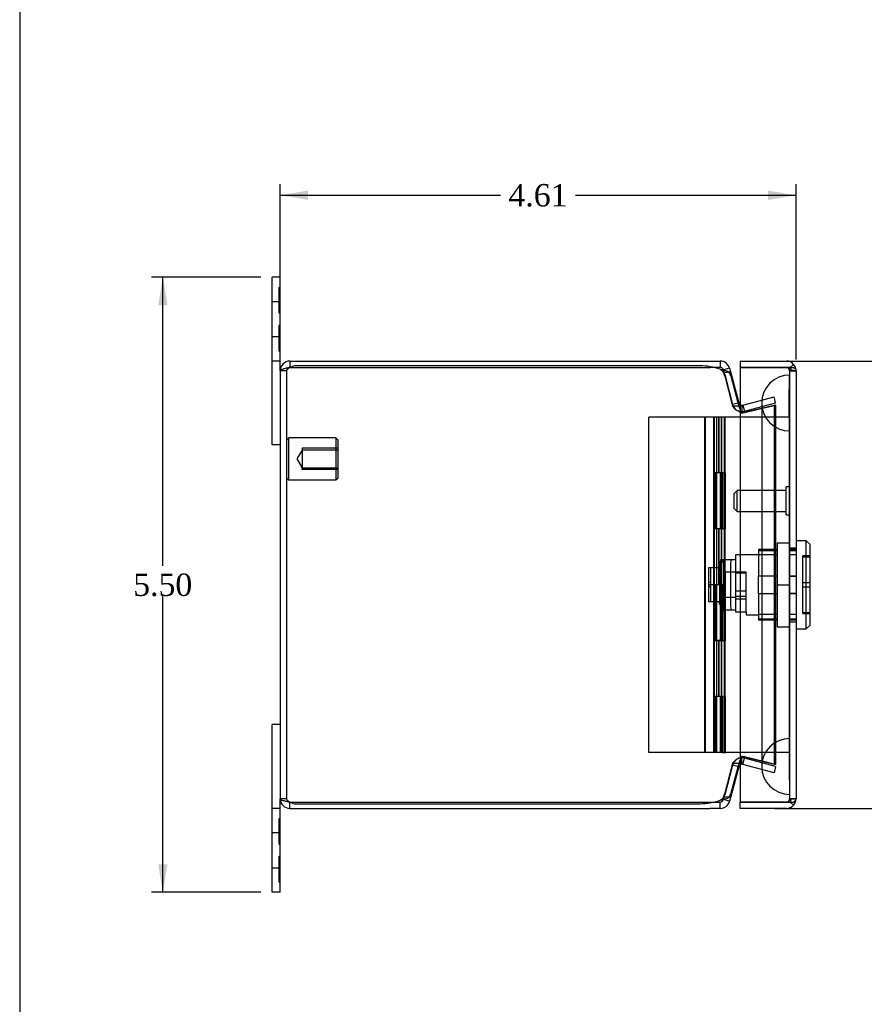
# Model space of a CAD drawing. Header units: inches. Extents: x 0.1 to 41.9, y -0.2 to 27.9.
# Tile 2 of 7: x 0.1 to 7.6, y 10.3 to 19.1. Entities that reach past the tile are written whole.
import ezdxf
from ezdxf.enums import TextEntityAlignment as Align
from ezdxf.lldxf.tags import DXFTag

# ---------------------------------------------------------------- set-up
doc = ezdxf.new("R2010")
doc.units = ezdxf.units.IN
doc.header["$MEASUREMENT"] = 0
for name, color, linetype in [('COM54601-2', 7, 'Continuous'), ('COM54602-1', 7, 'Continuous'), ('COM54604-1', 7, 'Continuous'), ('COM70219', 7, 'Continuous'), ('Default', 7, 'Continuous'), ('HNG14586-3B', 7, 'Continuous'), ('HNG14586-3C', 7, 'Continuous'), ('HNG14586-3P', 7, 'Continuous'), ('LOK10017', 7, 'Continuous'), ('STD26020', 7, 'Continuous'), ('STD26152', 7, 'Continuous')]:
    doc.layers.add(name, color=color, linetype=linetype)
doc.styles.add('SEACAD_Times_New_Roman', font='times.ttf')
tags = doc.linetypes.add('HIDDEN2', pattern=[0.1875, 0.125, -0.0625]).pattern_tags.tags
tags[6:7] = [DXFTag(74, 4), DXFTag(75, 0), DXFTag(340, '0'), DXFTag(46, 0.0), DXFTag(50, 0.0), DXFTag(44, 0.0), DXFTag(45, 0.0)]
tags[4:5] = [DXFTag(74, 4), DXFTag(75, 0), DXFTag(340, '0'), DXFTag(46, 0.0), DXFTag(50, 0.0), DXFTag(44, 0.0), DXFTag(45, 0.0)]
doc.dimstyles.new('HAMMOND_(STH_-_42x28)', dxfattribs={"dimtxt": 0.2, "dimasz": 0.25, "dimexe": 0.1, "dimexo": 0.1, "dimgap": 0.05, "dimtad": 0, "dimtih": 1, "dimtoh": 1, "dimzin": 0, "dimdsep": 46, "dimtxsty": 'SEACAD_Times_New_Roman', "dimblk1": '_SE_FILLED', "dimblk2": '_SE_FILLED', "dimsah": 1, "dimcen": 0.1, "dimadec": 0, "dimazin": 0, "dimtfac": 0.8, "dimtofl": 0, "dimtmove": 0, "dimatfit": 3, "dimfxl": 1, "dimtolj": 1, "dimtzin": 0, "dimarcsym": 0})

# ---------------------------------------------------------------- blocks, each defined once
blk = doc.blocks.new('SE2')
at = {"layer": 'COM54601-2', "color": 7, "linetype": 'Continuous'}
for p, q in [((2.4848, 16.0721), (2.4848, 16.0151)), ((2.4848, 16.0721), (6.2383, 16.0721)), ((2.5253, 16.03), (2.4848, 16.015)), ((6.1517, 16.03), (2.5253, 16.03)), ((6.2383, 16.0721), (6.3328, 16.0721)), ((6.3328, 16.0721), (6.3328, 16.0151)), ((2.3988, 15.9861), (2.3988, 12.1581)), ((2.4848, 16.0151), (2.4851, 16.0151)), ((6.3328, 16.0151), (6.2775, 16.0151)), ((6.4159, 16.0084), (6.3608, 15.9936)), ((6.4159, 16.0084), (6.4272, 15.9659)), ((6.4272, 15.9659), (6.4987, 15.6993)), ((6.4272, 15.9361), (6.4987, 15.6695)), ((6.4987, 15.6993), (6.4912, 15.6973)), ((6.4987, 12.4747), (6.4272, 12.2081)), ((6.4987, 12.445), (6.4272, 12.1784)), ((6.4987, 12.445), (6.4912, 12.447)), ((6.4272, 12.1784), (6.4159, 12.1359)), ((2.4848, 12.1292), (2.5253, 12.1142)), ((2.4848, 12.1291), (2.4851, 12.1291)), ((2.4848, 12.0721), (2.4848, 12.1291)), ((2.4848, 12.0721), (6.2383, 12.0721)), ((2.5253, 12.1142), (6.1517, 12.1142)), ((6.3328, 12.0721), (6.2383, 12.0721)), ((6.2775, 12.1291), (6.3328, 12.1291)), ((6.3328, 12.0721), (6.3328, 12.1291)), ((6.4159, 12.1359), (6.3608, 12.1506))]:
    blk.add_line(p, q, dxfattribs=at)
at = {"layer": 'COM54601-2', "color": 7, "linetype": 'HIDDEN2'}
for p, q in [((2.4558, 15.9861), (2.3988, 15.9861)), ((2.4558, 15.9861), (2.4558, 12.1581)), ((2.4851, 16.0151), (6.2383, 16.0151)), ((6.2775, 16.0151), (6.2383, 16.0151)), ((6.3722, 15.9511), (6.3608, 15.9936)), ((6.4159, 15.9709), (6.3608, 15.9709)), ((6.3722, 15.9511), (6.4436, 15.6845)), ((6.3722, 15.9361), (6.4436, 15.6695)), ((6.4912, 15.6973), (6.4436, 15.6845)), ((6.5259, 15.6778), (6.5244, 15.6208)), ((6.5259, 15.6778), (6.5342, 15.6788)), ((6.5342, 15.6788), (6.8134, 15.7536)), ((6.5342, 15.6114), (6.8134, 15.679)), ((6.5342, 15.6788), (6.549, 15.6237)), ((6.549, 15.6237), (6.8281, 15.6985)), ((6.549, 15.6114), (6.8281, 15.679)), ((6.8281, 15.6985), (6.8134, 15.7536)), ((6.8134, 15.679), (6.8134, 12.4652)), ((6.8281, 15.679), (6.8134, 15.679)), ((6.8281, 15.679), (6.8281, 12.4652)), ((6.4987, 15.6695), (6.4436, 15.6695)), ((6.5244, 15.6208), (6.549, 15.6237)), ((6.5259, 15.608), (6.5244, 15.608)), ((6.5259, 15.608), (6.5342, 15.6114)), ((6.5284, 15.609), (6.5285, 15.6087)), ((6.5285, 15.6086), (6.549, 15.6114)), ((6.5342, 15.6114), (6.549, 15.6114)), ((6.5259, 12.5362), (6.5244, 12.5362)), ((6.5259, 12.4665), (6.5244, 12.5234)), ((6.549, 12.5205), (6.5244, 12.5234)), ((6.5342, 12.5329), (6.5259, 12.5362)), ((6.5285, 12.5355), (6.5284, 12.5352)), ((6.549, 12.5329), (6.5285, 12.5357)), ((6.8134, 12.4652), (6.5342, 12.5329)), ((6.5342, 12.5329), (6.549, 12.5329)), ((6.5342, 12.4655), (6.549, 12.5205)), ((6.8281, 12.4652), (6.549, 12.5329)), ((6.8281, 12.4457), (6.549, 12.5205)), ((6.4436, 12.4747), (6.3722, 12.2081)), ((6.4436, 12.4597), (6.3722, 12.1931)), ((6.4987, 12.4747), (6.4436, 12.4747)), ((6.4912, 12.447), (6.4436, 12.4597)), ((6.5342, 12.4655), (6.5259, 12.4665)), ((6.8134, 12.3907), (6.5342, 12.4655)), ((6.8281, 12.4652), (6.8134, 12.4652)), ((6.8281, 12.4457), (6.8134, 12.3907)), ((2.4558, 12.1581), (2.3988, 12.1581)), ((6.3608, 12.1506), (6.3722, 12.1931)), ((6.4159, 12.1734), (6.3608, 12.1734)), ((2.4851, 12.1291), (6.2383, 12.1291)), ((6.2383, 12.1291), (6.2775, 12.1291))]:
    blk.add_line(p, q, dxfattribs=at)
at = {"layer": 'COM54601-2', "color": 7, "linetype": 'Continuous'}
for centre, radius, start, end in [((2.4848, 15.9861), 0.086, 90, 180), ((6.1517, 15.4914), 0.5387, 70.35319, 90), ((6.3328, 15.9861), 0.086, 15, 90), ((2.4848, 15.9861), 0.029, 90, 114.28271), ((6.3328, 15.9861), 0.029, 15, 90), ((6.5267, 15.7068), 0.029, 195, 234.62476), ((6.6646, 15.7062), 0.1699, 192.46665, 204.30498), ((6.6646, 12.438), 0.1699, 155.69501, 167.53336), ((6.5267, 12.4375), 0.029, 125.37524, 165), ((2.4848, 12.1581), 0.086, 180, 270), ((2.4848, 12.1581), 0.029, 245.71729, 270), ((6.1517, 12.6529), 0.5387, 270, 289.64681), ((6.3328, 12.1581), 0.029, 270, 345), ((6.3328, 12.1581), 0.086, 270, 345)]:
    blk.add_arc(centre, radius, start, end, dxfattribs=at)
at = {"layer": 'COM54601-2', "color": 7, "linetype": 'HIDDEN2'}
for centre, radius, start, end in [((2.4848, 15.9861), 0.029, 114.28271, 180), ((6.5267, 15.7068), 0.086, 195.00004, 268.48269), ((6.5267, 15.7068), 0.029, 234.62476, 268.48272), ((6.6646, 15.7062), 0.1699, 204.30498, 215.30886), ((6.5267, 12.4375), 0.086, 91.51731, 164.99997), ((6.6646, 12.438), 0.1699, 144.69113, 155.69501), ((6.5267, 12.4375), 0.029, 91.51728, 125.37524), ((2.4848, 12.1581), 0.029, 180, 245.71729)]:
    blk.add_arc(centre, radius, start, end, dxfattribs=at)
for centre, major_axis, start_param, end_param in [((6.3217, 15.734), (0, 0.281), -0.768068, -0.568214), ((6.3217, 12.4102), (0, -0.281), 0.568214, 0.768068)]:
    blk.add_ellipse(centre, major_axis=major_axis, ratio=0.258819, start_param=start_param, end_param=end_param, dxfattribs=at)
at = {"layer": 'COM54601-2', "color": 7, "linetype": 'Continuous'}
for centre, major_axis, start_param, end_param in [((6.3767, 15.734), (0, 0.281), -0.768068, -0.568214), ((6.3767, 12.4102), (0, -0.281), 0.568214, 0.768068)]:
    blk.add_ellipse(centre, major_axis=major_axis, ratio=0.258819, start_param=start_param, end_param=end_param, dxfattribs=at)
for points in [[(2.4848, 16.015), (2.4735, 16.0126), (2.4623, 16.0102), (2.4415, 16.0054), (2.4319, 16.003), (2.416, 15.9982), (2.4096, 15.9958), (2.401, 15.9909), (2.3988, 15.9885), (2.3988, 15.9861)], [(6.3328, 15.9987), (6.3427, 15.9969), (6.3524, 15.995), (6.3706, 15.9909), (6.379, 15.9887), (6.3937, 15.984), (6.4, 15.9816), (6.4099, 15.9764), (6.4136, 15.9737), (6.4159, 15.9709)], [(2.3988, 12.1581), (2.3988, 12.1557), (2.401, 12.1533), (2.4096, 12.1485), (2.416, 12.1461), (2.4319, 12.1413), (2.4415, 12.1389), (2.4623, 12.134), (2.4735, 12.1316), (2.4848, 12.1292)], [(6.4159, 12.1734), (6.4136, 12.1706), (6.4099, 12.1678), (6.4, 12.1627), (6.3937, 12.1602), (6.379, 12.1556), (6.3706, 12.1534), (6.3524, 12.1493), (6.3427, 12.1474), (6.3328, 12.1456)]]:
    blk.add_open_spline(points, degree=3, knots=[0, 0, 0, 0, 0.25, 0.25, 0.5, 0.5, 0.75, 0.75, 1, 1, 1, 1], dxfattribs=at)
at = {"layer": 'COM54601-2', "color": 7, "linetype": 'HIDDEN2'}
for points, knots in [([(2.4848, 16.015), (2.481, 16.0126), (2.4772, 16.0102), (2.4702, 16.0054), (2.467, 16.003), (2.4616, 15.9982), (2.4594, 15.9958), (2.4565, 15.9909), (2.4558, 15.9885), (2.4558, 15.9861)], [0, 0, 0, 0, 0.25, 0.25, 0.5, 0.5, 0.75, 0.75, 1, 1, 1, 1]), ([(6.3328, 15.9987), (6.3339, 15.9981), (6.3361, 15.9968), (6.3394, 15.9949), (6.3425, 15.9929), (6.3455, 15.9908), (6.3483, 15.9886), (6.3513, 15.986), (6.3544, 15.9828), (6.3572, 15.979), (6.3595, 15.975), (6.3604, 15.9723), (6.3608, 15.9709)], [0, 0, 0, 0, 0.080113, 0.16076, 0.241962, 0.323735, 0.406095, 0.489057, 0.614609, 0.741594, 0.870047, 1, 1, 1, 1]), ([(6.4436, 15.6695), (6.4484, 15.6593), (6.459, 15.649), (6.4879, 15.6285), (6.506, 15.6183), (6.5244, 15.608)], [0, 0, 0, 0, 0.5, 0.5, 1, 1, 1, 1]), ([(6.5244, 12.5362), (6.506, 12.526), (6.4879, 12.5157), (6.459, 12.4952), (6.4484, 12.485), (6.4436, 12.4747)], [0, 0, 0, 0, 0.5, 0.5, 1, 1, 1, 1]), ([(2.4558, 12.1581), (2.4558, 12.1557), (2.4565, 12.1533), (2.4594, 12.1485), (2.4616, 12.1461), (2.467, 12.1413), (2.4702, 12.1389), (2.4772, 12.134), (2.481, 12.1316), (2.4848, 12.1292)], [0, 0, 0, 0, 0.25, 0.25, 0.5, 0.5, 0.75, 0.75, 1, 1, 1, 1]), ([(6.3608, 12.1734), (6.3605, 12.1725), (6.3599, 12.1706), (6.3587, 12.1679), (6.3572, 12.1652), (6.3554, 12.1627), (6.3533, 12.1603), (6.3505, 12.1575), (6.347, 12.1545), (6.3425, 12.1513), (6.3378, 12.1483), (6.3344, 12.1465), (6.3328, 12.1456)], [0, 0, 0, 0, 0.086835, 0.173002, 0.258508, 0.343362, 0.427575, 0.511159, 0.635327, 0.758153, 0.879691, 1, 1, 1, 1])]:
    blk.add_open_spline(points, degree=3, knots=knots, dxfattribs=at)
at = {"layer": 'COM54602-1', "color": 7, "linetype": 'Continuous'}
for p, q in [((6.5101, 16.0721), (6.5101, 16.0151)), ((6.5101, 16.0721), (6.9241, 16.0721)), ((6.9572, 16.0152), (6.9887, 16.0429)), ((6.5101, 16.0151), (6.9241, 16.0151)), ((6.5101, 16.015), (6.5101, 12.1292)), ((6.9241, 16.015), (6.5101, 16.015)), ((6.9241, 16.0152), (6.9241, 16.0151)), ((6.9572, 16.0152), (6.9241, 16.0152)), ((6.9241, 16.015), (6.9887, 16.015)), ((7.0101, 15.9863), (7.0101, 15.9865)), ((7.0101, 15.9863), (7.0101, 15.9861)), ((7.0101, 15.9861), (7.0101, 12.1581)), ((7.0101, 12.1581), (7.0101, 12.158)), ((7.0101, 12.1578), (7.0101, 12.1579)), ((6.5101, 12.1292), (6.9241, 12.1292)), ((6.5101, 12.0721), (6.5101, 12.1291)), ((6.9241, 12.1291), (6.5101, 12.1291)), ((6.9241, 12.0721), (6.5101, 12.0721)), ((6.9241, 12.1292), (6.9887, 12.1292)), ((6.9241, 12.129), (6.9241, 12.1291)), ((6.9241, 12.129), (6.9572, 12.129)), ((6.9572, 12.129), (6.9887, 12.1014))]:
    blk.add_line(p, q, dxfattribs=at)
at = {"layer": 'COM54602-1', "color": 7, "linetype": 'HIDDEN2'}
for p, q in [((6.9241, 16.0149), (6.9241, 16.015)), ((6.9531, 15.9863), (7.0101, 15.9863)), ((6.9531, 15.9861), (6.9531, 15.5722)), ((7.0101, 15.9861), (6.9531, 15.9861)), ((6.9531, 14.4031), (7.0101, 14.4031)), ((6.9531, 14.1477), (7.0101, 14.1477)), ((6.9531, 13.9965), (7.0101, 13.9965)), ((6.9531, 13.7411), (7.0101, 13.7411)), ((6.9531, 12.5721), (6.9531, 12.1581)), ((6.9531, 12.1581), (7.0101, 12.1581)), ((7.0101, 12.1579), (6.9531, 12.1579)), ((6.9241, 12.1292), (6.9241, 12.1293))]:
    blk.add_line(p, q, dxfattribs=at)
at = {"layer": 'COM54602-1', "color": 7, "linetype": 'Continuous'}
for centre, radius, start, end in [((6.9241, 15.9861), 0.086, 41.30789, 90), ((6.9241, 15.9861), 0.086, 0.23737, 41.30789), ((6.9241, 15.9861), 0.029, 85.77686, 90), ((6.9241, 15.9861), 0.086, 0, 0.12665), ((6.9241, 12.1581), 0.086, 318.69211, 359.76263), ((6.9241, 12.1581), 0.086, 359.87335, 0), ((6.9241, 12.1581), 0.029, 270, 274.22314), ((6.9241, 12.1581), 0.086, 270, 318.69211)]:
    blk.add_arc(centre, radius, start, end, dxfattribs=at)
at = {"layer": 'COM54602-1', "color": 7, "linetype": 'HIDDEN2'}
for centre, start, end in [((6.9241, 15.9859), 0.37558, 90), ((6.9241, 15.9861), 0.37558, 85.77686), ((6.9241, 15.9861), 0, 0.37558), ((6.9241, 12.1583), 270, 359.62442), ((6.9241, 12.1581), 274.22314, 359.62442), ((6.9241, 12.1581), 359.62442, 0)]:
    blk.add_arc(centre, 0.029, start, end, dxfattribs=at)
for points, knots in [([(7.0101, 15.9865), (7.0054, 15.9865), (7.0007, 15.9865), (6.996, 15.9866), (6.9912, 15.9866), (6.9863, 15.9866), (6.9814, 15.9868), (6.9794, 15.9868), (6.9773, 15.9869), (6.9753, 15.987), (6.9732, 15.9871), (6.9711, 15.9873), (6.9692, 15.9878), (6.9686, 15.988), (6.9681, 15.9882), (6.9676, 15.9885), (6.9672, 15.9888), (6.9668, 15.9892), (6.9665, 15.9896), (6.9658, 15.9904), (6.9655, 15.9914), (6.9652, 15.9924), (6.9638, 15.9968), (6.963, 16.0014), (6.9614, 16.0058), (6.9602, 16.009), (6.9589, 16.0121), (6.9572, 16.0152)], [0, 0, 0, 0, 0.171341, 0.171341, 0.171341, 0.349707, 0.349707, 0.349707, 0.424508, 0.424508, 0.424508, 0.500067, 0.500067, 0.500067, 0.522528, 0.522528, 0.522528, 0.545152, 0.545152, 0.545152, 0.596514, 0.596514, 0.596514, 0.830327, 0.830327, 0.830327, 1, 1, 1, 1]), ([(6.9572, 16.015), (6.9596, 16.0105), (6.9615, 16.0058), (6.9635, 15.9986), (6.9641, 15.9962), (6.965, 15.9926), (6.9653, 15.9914), (6.9662, 15.9897), (6.9666, 15.9891), (6.9677, 15.9882), (6.9685, 15.9879), (6.9709, 15.9872), (6.9726, 15.987), (6.976, 15.9868), (6.9777, 15.9867), (6.9828, 15.9865), (6.9862, 15.9865), (6.9964, 15.9863), (7.0033, 15.9863), (7.0101, 15.9863)], [0, 0, 0, 0, 0.25, 0.25, 0.375, 0.375, 0.4375, 0.4375, 0.46875, 0.46875, 0.5, 0.5, 0.5625, 0.5625, 0.625, 0.625, 0.75, 0.75, 1, 1, 1, 1]), ([(7.0101, 12.158), (7.0054, 12.1579), (7.0007, 12.1579), (6.996, 12.1579), (6.9912, 12.1578), (6.9863, 12.1578), (6.9814, 12.1577), (6.9794, 12.1576), (6.9773, 12.1576), (6.9753, 12.1574), (6.9732, 12.1573), (6.9711, 12.1572), (6.9692, 12.1566), (6.9686, 12.1564), (6.9681, 12.1562), (6.9676, 12.1559), (6.9672, 12.1556), (6.9668, 12.1553), (6.9665, 12.1549), (6.9658, 12.154), (6.9655, 12.153), (6.9652, 12.152), (6.9638, 12.1476), (6.963, 12.1431), (6.9614, 12.1387), (6.9602, 12.1355), (6.9589, 12.1323), (6.9572, 12.1292)], [0, 0, 0, 0, 0.171341, 0.171341, 0.171341, 0.349707, 0.349707, 0.349707, 0.424508, 0.424508, 0.424508, 0.500067, 0.500067, 0.500067, 0.522528, 0.522528, 0.522528, 0.545152, 0.545152, 0.545152, 0.596514, 0.596514, 0.596514, 0.830327, 0.830327, 0.830327, 1, 1, 1, 1]), ([(6.9572, 12.129), (6.9596, 12.1336), (6.9615, 12.1383), (6.9635, 12.1455), (6.9641, 12.1479), (6.965, 12.1515), (6.9653, 12.1527), (6.9662, 12.1544), (6.9666, 12.1549), (6.9677, 12.1559), (6.9685, 12.1562), (6.9709, 12.1569), (6.9726, 12.157), (6.976, 12.1573), (6.9777, 12.1574), (6.9828, 12.1575), (6.9862, 12.1576), (6.9964, 12.1577), (7.0033, 12.1577), (7.0101, 12.1578)], [0, 0, 0, 0, 0.25, 0.25, 0.375, 0.375, 0.4375, 0.4375, 0.46875, 0.46875, 0.5, 0.5, 0.5625, 0.5625, 0.625, 0.625, 0.75, 0.75, 1, 1, 1, 1])]:
    blk.add_open_spline(points, degree=3, knots=knots, dxfattribs=at)
at = {"layer": 'COM54602-1', "color": 7, "linetype": 'Continuous'}
for points in [[(6.9887, 16.015), (6.9955, 16.0102), (7.0008, 16.0055), (7.0082, 15.9959), (7.0101, 15.9911), (7.0101, 15.9863)], [(6.9887, 12.1292), (6.9955, 12.134), (7.0008, 12.1388), (7.0082, 12.1484), (7.0101, 12.1531), (7.0101, 12.158)]]:
    blk.add_open_spline(points, degree=3, knots=[0, 0, 0, 0, 0.5, 0.5, 1, 1, 1, 1], dxfattribs=at)
at = {"layer": 'COM54604-1', "color": 7, "linetype": 'Continuous'}
for p, q in [((2.3268, 16.5995), (2.3268, 16.8221)), ((2.3988, 16.8221), (2.3268, 16.8221)), ((2.3988, 16.5995), (2.3988, 16.8221)), ((2.3268, 16.0721), (2.3268, 16.5995)), ((2.3988, 16.0721), (2.3988, 16.5995)), ((2.3268, 15.3221), (2.3268, 16.0721)), ((2.3988, 16.0721), (2.3268, 16.0721)), ((2.3988, 15.9861), (2.3988, 16.0721)), ((2.3988, 15.3221), (2.3268, 15.3221)), ((2.3268, 12.0721), (2.3268, 12.8221)), ((2.3988, 12.8221), (2.3268, 12.8221)), ((2.3988, 12.0721), (2.3988, 12.1581)), ((2.3268, 11.5448), (2.3268, 12.0721)), ((2.3988, 12.0721), (2.3268, 12.0721)), ((2.3988, 11.5448), (2.3988, 12.0721)), ((2.3268, 11.3221), (2.3268, 11.5448)), ((2.3988, 11.3221), (2.3988, 11.5448)), ((2.3988, 11.3221), (2.3268, 11.3221))]:
    blk.add_line(p, q, dxfattribs=at)
at = {"layer": 'COM54604-1', "color": 7, "linetype": 'HIDDEN2'}
for p, q in [((2.3888, 16.7321), (2.3988, 16.7321)), ((2.3888, 16.5001), (2.3888, 16.7321)), ((2.3888, 16.6471), (2.3988, 16.6471)), ((2.3988, 16.6034), (2.3268, 16.6034)), ((2.3888, 16.6161), (2.3988, 16.6161)), ((2.3888, 16.5001), (2.3988, 16.5001)), ((2.3888, 16.3931), (2.3988, 16.3931)), ((2.3888, 16.1611), (2.3888, 16.3931)), ((2.3268, 16.2909), (2.3988, 16.2909)), ((2.3888, 16.2771), (2.3988, 16.2771)), ((2.3888, 16.2461), (2.3988, 16.2461)), ((2.3888, 16.1611), (2.3988, 16.1611)), ((2.3888, 11.9831), (2.3988, 11.9831)), ((2.3888, 11.7511), (2.3888, 11.9831)), ((2.3888, 11.8981), (2.3988, 11.8981)), ((2.3988, 11.8534), (2.3268, 11.8534)), ((2.3888, 11.8671), (2.3988, 11.8671)), ((2.3888, 11.7511), (2.3988, 11.7511)), ((2.3888, 11.6441), (2.3988, 11.6441)), ((2.3888, 11.4121), (2.3888, 11.6441)), ((2.3268, 11.5409), (2.3988, 11.5409)), ((2.3888, 11.5281), (2.3988, 11.5281)), ((2.3888, 11.4971), (2.3988, 11.4971)), ((2.3888, 11.4121), (2.3988, 11.4121))]:
    blk.add_line(p, q, dxfattribs=at)
at = {"layer": 'COM70219', "color": 7, "linetype": 'HIDDEN2'}
for p, q in [((6.9491, 15.6971), (6.9511, 15.9461)), ((6.9511, 15.9461), (6.9511, 15.4471)), ((6.9511, 15.9461), (6.9521, 15.9461)), ((6.9521, 15.9461), (6.9521, 15.4471)), ((6.7031, 15.6971), (6.7031, 15.4471)), ((6.9491, 15.6971), (6.9491, 15.4471)), ((6.9511, 15.4481), (6.9491, 15.6971)), ((6.7031, 15.4471), (6.7031, 12.6971)), ((6.9491, 15.4471), (6.9491, 12.6971)), ((6.9521, 15.4481), (6.9511, 15.4481)), ((6.9511, 15.4471), (6.9511, 12.6971)), ((6.9521, 15.4471), (6.9521, 12.6971)), ((6.7031, 12.6971), (6.7031, 12.4471)), ((6.9491, 12.6971), (6.9491, 12.4471)), ((6.9511, 12.6961), (6.9491, 12.4471)), ((6.9511, 12.6971), (6.9511, 12.1981)), ((6.9521, 12.6961), (6.9511, 12.6961)), ((6.9521, 12.6971), (6.9521, 12.1981)), ((6.9491, 12.4471), (6.9511, 12.1981)), ((6.9511, 12.1981), (6.9521, 12.1981))]:
    blk.add_line(p, q, dxfattribs=at)
for centre in [(6.9531, 15.6971), (6.9531, 12.4471)]:
    blk.add_arc(centre, 0.25, 90, 270, dxfattribs=at)
at = {"layer": 'HNG14586-3B', "color": 7, "linetype": 'Continuous'}
for p, q in [((5.693, 12.5721), (5.693, 15.5722)), ((6.1937, 15.5722), (5.693, 15.5722)), ((6.1937, 12.5721), (6.1937, 15.5722)), ((6.2728, 15.5722), (6.1937, 15.5722)), ((6.3728, 15.0722), (6.2728, 15.0722)), ((6.2728, 15.0722), (6.2728, 14.5722)), ((6.3728, 14.5722), (6.3728, 15.0722)), ((6.3728, 14.5722), (6.2728, 14.5722)), ((6.3728, 14.0722), (6.2728, 14.0722)), ((6.2728, 14.0722), (6.2728, 13.5722)), ((6.3728, 13.5722), (6.3728, 14.0722)), ((6.3728, 13.5722), (6.2728, 13.5722)), ((6.2797, 13.5722), (6.2797, 13.5721)), ((6.3728, 13.0722), (6.2728, 13.0722)), ((6.2728, 13.0722), (6.2728, 12.5722)), ((6.3728, 12.5722), (6.3728, 13.0722)), ((6.1937, 12.5721), (5.693, 12.5721)), ((6.2797, 12.5721), (6.1937, 12.5721)), ((6.3728, 12.5722), (6.2728, 12.5722)), ((6.2797, 12.5722), (6.2797, 12.5721)), ((6.3203, 12.5721), (6.2797, 12.5721)), ((6.3203, 12.5721), (6.3203, 12.5722))]:
    blk.add_line(p, q, dxfattribs=at)
at = {"layer": 'HNG14586-3B', "color": 7, "linetype": 'HIDDEN2'}
for p, q in [((6.202, 12.5721), (6.202, 15.5722)), ((6.2797, 15.5722), (6.2797, 15.0722)), ((6.3203, 15.0722), (6.3203, 15.5722)), ((6.2746, 14.5722), (6.2746, 15.0722)), ((6.2842, 15.0722), (6.2842, 14.5722)), ((6.2978, 15.0722), (6.2978, 14.5722)), ((6.2993, 14.5722), (6.2993, 15.0722)), ((6.3342, 14.5722), (6.3342, 15.0722)), ((6.3478, 14.5722), (6.3478, 15.0722)), ((6.3574, 14.5722), (6.3574, 15.0722)), ((6.2797, 14.5722), (6.2797, 14.0722)), ((6.3203, 14.0722), (6.3203, 14.5722)), ((6.2746, 13.5722), (6.2746, 14.0722)), ((6.2842, 14.0722), (6.2842, 13.5722)), ((6.2978, 14.0721), (6.2978, 13.5722)), ((6.2993, 13.5722), (6.2993, 14.0722)), ((6.3342, 13.5722), (6.3342, 14.0722)), ((6.3478, 13.5722), (6.3478, 14.0722)), ((6.3574, 13.5722), (6.3574, 14.0722)), ((6.2797, 13.5721), (6.2797, 13.0722)), ((6.3203, 13.0722), (6.3203, 13.5722)), ((6.2746, 12.5722), (6.2746, 13.0722)), ((6.2842, 13.0722), (6.2842, 12.5722)), ((6.2978, 13.0721), (6.2978, 12.5722)), ((6.2993, 12.5722), (6.2993, 13.0722)), ((6.3342, 12.5722), (6.3342, 13.0722)), ((6.3478, 12.5722), (6.3478, 13.0722)), ((6.3574, 12.5722), (6.3574, 13.0722))]:
    blk.add_line(p, q, dxfattribs=at)
at = {"layer": 'HNG14586-3C', "color": 7, "linetype": 'Continuous'}
for p, q in [((6.3723, 15.5722), (6.2728, 15.5722)), ((6.2728, 15.5722), (6.2728, 15.0722)), ((6.5101, 15.5722), (6.3723, 15.5722)), ((6.3723, 15.5722), (6.3723, 15.0722)), ((6.3723, 15.0722), (6.2728, 15.0722)), ((6.3788, 15.0722), (6.3728, 15.0722)), ((6.3788, 14.5722), (6.3788, 15.0722)), ((6.3723, 14.5722), (6.2728, 14.5722)), ((6.2728, 14.5722), (6.2728, 14.0721)), ((6.3723, 14.5722), (6.3723, 14.0721)), ((6.3788, 14.5722), (6.3728, 14.5722)), ((6.3723, 14.0721), (6.2728, 14.0721)), ((6.3788, 14.0721), (6.3728, 14.0721)), ((6.3788, 13.5721), (6.3788, 14.0721)), ((6.3723, 13.5721), (6.2728, 13.5721)), ((6.2728, 13.5721), (6.2728, 13.0721)), ((6.3512, 13.5722), (6.3512, 13.5721)), ((6.3723, 13.5721), (6.3723, 13.0721)), ((6.3788, 13.5721), (6.3723, 13.5721)), ((6.3723, 13.0721), (6.2728, 13.0721)), ((6.3788, 13.0721), (6.3728, 13.0721)), ((6.3788, 12.5721), (6.3788, 13.0721)), ((6.3512, 12.5722), (6.3512, 12.5721)), ((6.3512, 12.5721), (6.3788, 12.5721)), ((6.5101, 12.5721), (6.3788, 12.5721))]:
    blk.add_line(p, q, dxfattribs=at)
at = {"layer": 'HNG14586-3C', "color": 7, "linetype": 'HIDDEN2'}
for p, q in [((6.2978, 15.5722), (6.2978, 15.0722)), ((6.3228, 15.0722), (6.3228, 15.5722)), ((6.3478, 15.0722), (6.3478, 15.5722)), ((6.3711, 15.0722), (6.3711, 15.5722)), ((6.9531, 15.5722), (6.5101, 15.5722)), ((6.9531, 12.5721), (6.9531, 15.5722)), ((6.3512, 15.0722), (6.3512, 14.5722)), ((6.2978, 14.5722), (6.2978, 14.0721)), ((6.3228, 14.0721), (6.3228, 14.5722)), ((6.3478, 14.0721), (6.3478, 14.5722)), ((6.3711, 14.0721), (6.3711, 14.5722)), ((6.3512, 14.0721), (6.3512, 13.5722)), ((6.3728, 14.0721), (6.3723, 14.0721)), ((6.2978, 13.5721), (6.2978, 13.0721)), ((6.3228, 13.0721), (6.3228, 13.5721)), ((6.3478, 13.0721), (6.3478, 13.5721)), ((6.3711, 13.0721), (6.3711, 13.5721)), ((6.3512, 13.0721), (6.3512, 12.5722)), ((6.3728, 13.0721), (6.3723, 13.0721)), ((6.9531, 12.5721), (6.5101, 12.5721))]:
    blk.add_line(p, q, dxfattribs=at)
at = {"layer": 'HNG14586-3P', "color": 7, "linetype": 'HIDDEN2'}
for p, q in [((6.3003, 15.5672), (6.3003, 13.5722)), ((6.3453, 13.5722), (6.3453, 15.5672)), ((6.3003, 13.5721), (6.3003, 12.5772)), ((6.3453, 12.5772), (6.3453, 13.5721))]:
    blk.add_line(p, q, dxfattribs=at)
at = {"layer": 'HNG14586-3P', "color": 7, "linetype": 'Continuous'}
for p, q in [((6.3003, 13.5722), (6.3003, 13.5721)), ((6.3453, 13.5721), (6.3453, 13.5722))]:
    blk.add_line(p, q, dxfattribs=at)
at = {"layer": 'HNG14586-3P', "color": 7, "linetype": 'HIDDEN2'}
for centre, start, end in [((6.3053, 15.5672), 90, 180), ((6.3403, 15.5672), 0, 90), ((6.3053, 12.5772), 180, 270), ((6.3403, 12.5772), 270, 0)]:
    blk.add_arc(centre, 0.005, start, end, dxfattribs=at)
at = {"layer": 'LOK10017', "color": 7, "linetype": 'HIDDEN2'}
for p, q in [((6.8411, 14.4471), (6.9531, 14.4471)), ((6.8411, 14.4471), (6.8411, 14.0721)), ((6.6761, 14.3871), (6.6761, 14.3765)), ((6.8411, 14.3871), (6.6761, 14.3871)), ((6.6761, 14.3765), (6.6761, 14.1531)), ((6.8411, 14.3765), (6.6761, 14.3765)), ((7.0101, 14.3871), (6.9531, 14.3871)), ((6.9531, 14.3871), (6.9531, 14.3389)), ((7.0101, 14.3765), (6.9531, 14.3765)), ((6.3623, 14.2896), (6.3271, 14.2471)), ((6.3385, 14.2991), (6.3771, 14.2991)), ((6.3623, 14.2896), (6.3623, 13.8546)), ((6.3771, 14.2896), (6.3623, 14.2896)), ((6.3771, 14.2991), (6.4701, 14.2991)), ((6.3771, 14.1841), (6.3771, 14.2991)), ((6.4701, 14.3396), (6.4701, 14.2991)), ((6.6761, 14.3396), (6.4701, 14.3396)), ((6.4701, 14.2991), (6.4701, 14.1841)), ((6.8411, 14.3389), (6.6761, 14.3389)), ((7.0101, 14.3389), (6.9531, 14.3389)), ((7.0721, 13.8141), (7.0721, 14.3301)), ((7.1321, 14.3301), (7.0721, 14.3301)), ((7.1321, 14.3201), (7.0721, 14.3201)), ((6.328, 14.2246), (6.2271, 14.2246)), ((6.2271, 14.2246), (6.2271, 14.0721)), ((6.2471, 14.0921), (6.2471, 14.2246)), ((6.3271, 14.2246), (6.3271, 14.2471)), ((6.3271, 14.2227), (6.328, 14.2246)), ((6.328, 14.2246), (6.3271, 14.2246)), ((6.3271, 14.2227), (6.3271, 14.074)), ((6.3301, 14.2391), (6.3301, 13.9051)), ((6.3771, 14.1841), (6.3771, 13.9601)), ((6.4701, 14.1841), (6.3771, 14.1841)), ((6.4234, 14.2391), (6.4234, 13.9051)), ((6.4701, 14.1841), (6.4701, 14.0721)), ((6.5641, 14.1836), (6.4701, 14.1836)), ((6.5641, 14.1771), (6.4701, 14.1771)), ((6.5641, 14.0156), (6.5641, 14.1836)), ((6.2471, 14.0921), (6.2271, 14.0921)), ((6.2471, 14.0521), (6.2471, 14.0921)), ((6.6761, 14.1531), (6.8411, 14.1531)), ((6.6761, 13.9911), (6.6761, 14.1531)), ((6.9531, 14.1531), (7.0101, 14.1531)), ((7.0721, 14.0921), (7.1321, 14.0921)), ((6.2728, 14.0721), (6.2271, 14.0721)), ((6.2271, 14.0721), (6.2271, 13.9196)), ((6.2471, 14.0521), (6.2271, 14.0521)), ((6.2471, 13.9196), (6.2471, 14.0521)), ((6.3271, 14.0702), (6.3271, 13.9215)), ((6.4701, 14.0721), (6.4701, 13.9601)), ((6.5641, 14.0156), (6.4701, 14.0156)), ((6.5641, 13.829), (6.5641, 14.0156)), ((6.8411, 14.0721), (6.9531, 14.0721)), ((6.8411, 14.0721), (6.8411, 13.6971)), ((7.0721, 14.0521), (7.1321, 14.0521)), ((6.328, 13.9196), (6.2271, 13.9196)), ((6.328, 13.9196), (6.3271, 13.9215)), ((6.3271, 13.8971), (6.3271, 13.9196)), ((6.3271, 13.9196), (6.328, 13.9196)), ((6.3771, 13.9601), (6.4701, 13.9601)), ((6.3771, 13.8451), (6.3771, 13.9601)), ((6.5641, 13.9671), (6.4701, 13.9671)), ((6.4701, 13.9601), (6.4701, 13.8451)), ((6.4701, 13.9471), (6.5641, 13.9471)), ((6.6761, 13.9911), (6.6761, 13.7678)), ((6.8411, 13.9911), (6.6761, 13.9911)), ((7.0101, 13.9911), (6.9531, 13.9911)), ((6.3271, 13.8971), (6.3623, 13.8546)), ((6.3385, 13.8451), (6.3771, 13.8451)), ((6.3623, 13.8546), (6.3771, 13.8546)), ((6.4701, 13.8451), (6.3771, 13.8451)), ((6.4701, 13.8451), (6.4701, 13.829)), ((6.4701, 13.829), (6.5641, 13.829)), ((6.5641, 13.829), (6.5641, 13.8046)), ((7.0721, 13.8241), (7.1321, 13.8241)), ((6.5641, 13.8046), (6.6761, 13.8046)), ((6.8411, 13.8054), (6.6761, 13.8054)), ((6.6761, 13.7678), (6.8411, 13.7678)), ((6.6761, 13.7678), (6.6761, 13.7572)), ((6.6761, 13.7572), (6.8411, 13.7572)), ((7.0101, 13.8054), (6.9531, 13.8054)), ((6.9531, 13.7572), (6.9531, 13.8054)), ((6.9531, 13.7678), (7.0101, 13.7678)), ((6.9531, 13.7572), (7.0101, 13.7572)), ((7.0721, 13.8141), (7.1321, 13.8141)), ((6.8411, 13.6971), (6.9531, 13.6971))]:
    blk.add_line(p, q, dxfattribs=at)
at = {"layer": 'LOK10017', "color": 7, "linetype": 'Continuous'}
for p, q in [((7.1021, 14.4661), (7.0101, 14.4661)), ((7.1021, 13.6781), (7.1021, 14.4661)), ((7.1321, 14.4361), (7.1021, 14.4661)), ((7.1321, 14.4361), (7.1321, 13.7081)), ((7.0101, 13.6781), (7.1021, 13.6781)), ((7.1021, 13.6781), (7.1321, 13.7081))]:
    blk.add_line(p, q, dxfattribs=at)
at = {"layer": 'LOK10017', "color": 7, "linetype": 'HIDDEN2'}
for centre, major_axis, start_param, end_param in [((6.3385, 14.2391), (0, 0.06), 0, 1.570796), ((6.4318, 14.2391), (0, -0.06), 3.141593, 4.712389), ((6.3385, 13.9051), (0, 0.06), 1.570796, 3.141593), ((6.4318, 13.9051), (0, -0.06), 4.712389, 6.283185)]:
    blk.add_ellipse(centre, major_axis=major_axis, ratio=0.139821, start_param=start_param, end_param=end_param, dxfattribs=at)
at = {"layer": 'STD26020', "color": 7, "linetype": 'HIDDEN2'}
for p, q in [((6.4831, 14.9161), (6.4531, 14.8861)), ((6.4531, 14.8861), (6.4531, 14.7581)), ((6.4831, 14.7281), (6.4831, 14.9161)), ((6.9221, 14.9161), (6.4831, 14.9161)), ((6.9221, 14.6971), (6.9221, 14.9471)), ((6.9531, 14.9471), (6.9221, 14.9471)), ((6.4531, 14.7581), (6.4831, 14.7281)), ((6.4831, 14.7281), (6.9221, 14.7281)), ((6.9221, 14.6971), (6.9531, 14.6971))]:
    blk.add_line(p, q, dxfattribs=at)
at = {"layer": 'STD26152', "color": 7, "linetype": 'HIDDEN2'}
for p, q in [((2.4758, 15.3846), (2.4558, 15.3646)), ((2.4758, 15.0096), (2.4758, 15.3846)), ((2.8958, 15.3846), (2.4758, 15.3846)), ((2.8958, 15.3846), (2.8958, 15.0096)), ((2.9158, 15.3646), (2.8958, 15.3846)), ((2.9158, 15.0296), (2.9158, 15.3646)), ((2.5958, 15.2752), (2.5489, 15.1971)), ((2.9158, 15.2921), (2.5958, 15.2921)), ((2.5958, 15.2921), (2.5958, 15.2752)), ((2.5958, 15.2752), (2.5958, 15.119)), ((2.9158, 15.2752), (2.5958, 15.2752)), ((2.5489, 15.1971), (2.5958, 15.119)), ((2.5958, 15.119), (2.9158, 15.119)), ((2.5958, 15.1021), (2.5958, 15.119)), ((2.9158, 15.1021), (2.5958, 15.1021)), ((2.4558, 15.0296), (2.4758, 15.0096)), ((2.4758, 15.0096), (2.8958, 15.0096)), ((2.8958, 15.0096), (2.9158, 15.0296))]:
    blk.add_line(p, q, dxfattribs=at)
blk = doc.blocks.new('DMBLK891')
at = {"layer": 'Default', "linetype": 'Continuous'}
for points in [[(1.308, 16.5721), (1.3914, 16.5721), (1.3497, 16.8221)], [(1.308, 11.5721), (1.3497, 11.3221), (1.3914, 11.5721)]]:
    blk.add_hatch(color=7, dxfattribs=at).paths.add_polyline_path(points)
at = {"layer": 'Default', "color": 7, "linetype": 'Continuous'}
for p, q in [((2.2268, 16.8221), (1.2497, 16.8221)), ((1.3497, 14.2421), (1.3497, 16.8221)), ((1.3497, 11.3221), (1.3497, 13.9721)), ((2.2268, 11.3221), (1.2497, 11.3221))]:
    blk.add_line(p, q, dxfattribs=at)
at = {"layer": 'Default', "color": 7, "linetype": 'Continuous', "style": 'SEACAD_Times_New_Roman'}
blk.add_text('5.50', height=0.2, dxfattribs=at).set_placement((1.0843, 14.1721), align=Align.TOP_LEFT)
blk = doc.blocks.new('_SE_FILLED')
at = {"color": 0}
blk.add_line((0, 0), (-1, 0), dxfattribs=at)
blk.add_solid([(0, 0), (-1, -0.1665), (-1, 0.1665), (0, 0)], dxfattribs=at)
blk = doc.blocks.new('DMBLK892')
at = {"layer": 'Default', "linetype": 'Continuous'}
for points in [[(8.1791, 15.8221), (8.1375, 16.0721), (8.0958, 15.8221)], [(8.1791, 12.3221), (8.0958, 12.3221), (8.1375, 12.0721)]]:
    blk.add_hatch(color=7, dxfattribs=at).paths.add_polyline_path(points)
at = {"layer": 'Default', "color": 7, "linetype": 'Continuous'}
for p, q in [((6.8171, 16.0721), (8.2375, 16.0721)), ((8.1375, 16.0721), (8.1375, 14.2421)), ((8.1375, 13.6721), (8.1375, 12.0721)), ((6.8171, 12.0721), (8.2375, 12.0721))]:
    blk.add_line(p, q, dxfattribs=at)
at = {"layer": 'Default', "color": 7, "linetype": 'Continuous', "style": 'SEACAD_Times_New_Roman'}
for s, p in [('4.00', (7.8721, 14.1721)), ('DOOR', (7.718, 13.8721))]:
    blk.add_text(s, height=0.2, dxfattribs=at).set_placement(p, align=Align.TOP_LEFT)
blk = doc.blocks.new('DMBLK898')
at = {"layer": 'Default', "linetype": 'Continuous'}
for points in [[(2.6488, 17.5972), (2.3988, 17.5555), (2.6488, 17.5138)], [(6.7601, 17.5972), (6.7601, 17.5138), (7.0101, 17.5555)]]:
    blk.add_hatch(color=7, dxfattribs=at).paths.add_polyline_path(points)
at = {"layer": 'Default', "color": 7, "linetype": 'Continuous'}
for p, q in [((2.3988, 16.0861), (2.3988, 17.6555)), ((7.0101, 16.0861), (7.0101, 17.6555)), ((2.3988, 17.5555), (4.369, 17.5555)), ((5.0398, 17.5555), (7.0101, 17.5555))]:
    blk.add_line(p, q, dxfattribs=at)
at = {"layer": 'Default', "color": 7, "linetype": 'Continuous', "style": 'SEACAD_Times_New_Roman'}
blk.add_text('4.61', height=0.2, dxfattribs=at).set_placement((4.439, 17.6555), align=Align.TOP_LEFT)
blk = doc.blocks.new('BORDER')
at = {"layer": 'Default', "color": 7, "linetype": 'Continuous'}
blk.add_line((-41.86, 27.86), (-41.86, 0), dxfattribs=at)

msp = doc.modelspace()

# ---------------------------------------------------------------- block references
at = {"layer": 'Default', "color": 7}
msp.add_blockref('BORDER', (41.93, 0.07), dxfattribs=at)
at = {"layer": 'Default'}
msp.add_blockref('SE2', (0, 0), dxfattribs=at)

# ---------------------------------------------------------------- dimensions: what is measured, and where the dimension line sits
at = {"layer": 'Default', "color": 7, "linetype": 'Continuous'}
for base, p1, p2, angle, text, picture, middle in [((2.3988, 17.5555), (2.3988, 15.9861), (7.0101, 15.9861), 0, '\\A1;<>', 'DMBLK898', (4.7044, 17.5555)), ((1.3497, 11.3221), (2.3268, 11.3221), (2.3268, 16.8221), 90, '\\A1;<>', 'DMBLK891', (1.3497, 14.0721)), ((8.1375, 16.0721), (6.7171, 16.0721), (6.7171, 12.0721), 270, '\\A1;<>\\PDOOR', 'DMBLK892', (8.1375, 14.0721))]:
    dim = msp.add_linear_dim(base=base, p1=p1, p2=p2, angle=angle, text=text, dimstyle='HAMMOND_(STH_-_42x28)', dxfattribs=at)
    dim.commit()
    dim.dimension.update_dxf_attribs({"geometry": picture, "text_midpoint": middle, "dimtype": 161})

doc.saveas('drawing.dxf')
